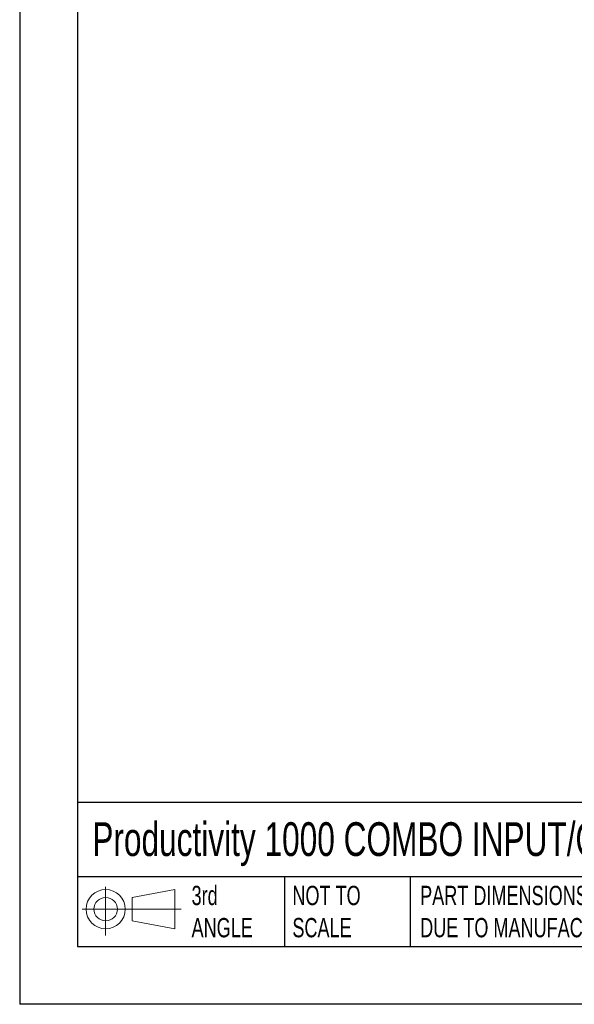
# Model space of a CAD drawing. Header units: millimetres. Extents: x 0 to 559, y 0 to 432.
# Tile 1 of 27: x 0 to 122, y 0 to 216. Entities that reach past the tile are written whole.
import ezdxf

# ---------------------------------------------------------------- set-up
doc = ezdxf.new("R2010")
doc.units = ezdxf.units.MM
doc.header["$LTSCALE"] = 2
doc.linetypes.add('CENTERX2', pattern=[20.32, 12.7, -2.54, 2.54, -2.54])
doc.layers.add('SLD-DEFPOINTS', color=7, linetype='Continuous')
doc.layers.add('TEXT', color=140, linetype='Continuous', lineweight=25)
doc.styles.add('SLDTEXTSTYLE0', font='TXT', dxfattribs={"width": 0.7})

# ---------------------------------------------------------------- blocks, each defined once
blk = doc.blocks.new('Block11')
at = {"color": 7, "linetype": 'Continuous', "lineweight": 18}
for p, q in [((5.18, 10.62), (5.18, 0)), ((10.96, 8.33), (20.35, 10.06)), ((20.35, 10.06), (20.35, 1.46)), ((10.96, 3.19), (10.96, 8.33)), ((0, 5.76), (21.75, 5.76)), ((10.96, 3.19), (20.35, 1.46))]:
    blk.add_line(p, q, dxfattribs=at)
for radius in [4.3, 2.57]:
    blk.add_circle((5.18, 5.76), radius, dxfattribs=at)
blk = doc.blocks.new('Block12')
at = {"layer": 'SLD-DEFPOINTS'}
blk.add_blockref('Block11', (0, 0), dxfattribs=at)

msp = doc.modelspace()

# ---------------------------------------------------------------- linework, layer by layer
at = {"color": 7, "linetype": 'Continuous'}
for p in [(0, 431.81), (558.8, 0.01)]:
    msp.add_line(p, (0, 0.01), dxfattribs=at)
at = {"layer": 'TEXT'}
for p, q in [((12.7, 419.1), (12.7, 12.7)), ((546.1, 44.25), (12.7, 44.25)), ((546.1, 27.94), (12.7, 27.94)), ((58.09, 27.94), (58.09, 12.7)), ((85.67, 27.94), (85.67, 12.7)), ((12.7, 12.7), (546.1, 12.7))]:
    msp.add_line(p, q, dxfattribs=at)

# ---------------------------------------------------------------- block references
at = {"layer": 'SLD-DEFPOINTS'}
msp.add_blockref('Block12', (13.68, 15.11), dxfattribs=at)

# ---------------------------------------------------------------- texts
at = {"layer": 'TEXT', "linetype": 'CENTERX2', "lineweight": 18, "attachment_point": 1, "style": 'SLDTEXTSTYLE0'}
for s, insert, char_height in [('Productivity 1000 COMBO INPUT/OUTPUT MODULE', (15.93, 39.93), 7.4083), ('3rd^JANGLE', (37.7, 25.99), 4.233), ('NOT TO^JSCALE', (59.81, 25.99), 4.2333), ("PART DIMENSIONS MAY DIFFER SLIGHTLY ^JDUE TO MANUFACTURER'S VARIANCES", (87.83, 25.99), 4.2333)]:
    msp.add_mtext(s, dxfattribs=dict(at, insert=insert, char_height=char_height))

doc.saveas('drawing.dxf')
